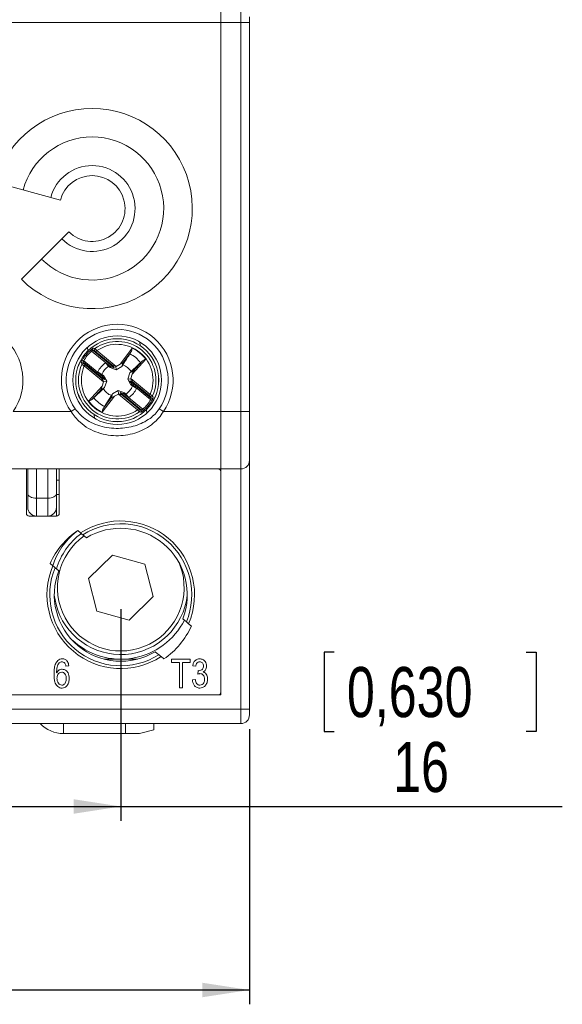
# Model space of a CAD drawing. Header units: millimetres. Extents: x 0 to 420, y 0 to 297.
# Tile 12 of 21: x 142 to 180, y 161 to 230. Entities that reach past the tile are written whole.
import ezdxf

# ---------------------------------------------------------------- set-up
doc = ezdxf.new("R2010")
doc.units = ezdxf.units.MM
doc.layers.add('COTA', color=7, linetype='Continuous')
doc.styles.add('SLDTEXTSTYLE3', font='TXT', dxfattribs={"width": 0.75})
doc.dimstyles.new('SLDDIMSTYLE0', dxfattribs={"dimtxt": 3.5, "dimasz": 3.302, "dimexe": 0, "dimexo": 0.0625, "dimgap": 0.875, "dimtad": 1, "dimdec": 1, "dimrnd": 1e-09, "dimzin": 12, "dimdsep": 46, "dimtxsty": 'SLDTEXTSTYLE3', "dimsah": 1, "dimcen": 0.09, "dimadec": 0, "dimazin": 3, "dimtfac": 1, "dimtdec": 1, "dimtofl": 0, "dimtmove": 0, "dimatfit": 3, "dimfxl": 0, "dimfrac": 2, "dimtolj": 1, "dimtzin": 12, "dimarcsym": 0})

# ---------------------------------------------------------------- blocks, each defined once
blk = doc.blocks.new('_D')
at = {"layer": 'COTA'}
for p, q in [((108.131, 180.212), (108.131, 160.984)), ((158.131, 180.212), (158.131, 160.984)), ((127.052, 172.777), (126.341, 172.777)), ((126.341, 172.777), (126.341, 167.22)), ((140.466, 172.777), (141.177, 172.777)), ((141.177, 172.777), (141.177, 167.22)), ((126.341, 167.22), (127.052, 167.22)), ((141.177, 167.22), (140.466, 167.22)), ((108.131, 161.984), (158.131, 161.984))]:
    blk.add_line(p, q, dxfattribs=at)
for points in [[(108.131, 161.984), (111.433, 161.476), (111.433, 162.492)], [(158.131, 161.984), (154.829, 162.492), (154.829, 161.476)]]:
    blk.add_solid(points, dxfattribs=at)
at = {"layer": 'COTA', "char_height": 3.5, "attachment_point": 1, "style": 'SLDTEXTSTYLE3'}
for s, insert in [('1,969', (127.94, 171.732)), ('50', (131.173, 166.496))]:
    blk.add_mtext(s, dxfattribs=dict(at, insert=insert))
blk = doc.blocks.new('_D_2')
at = {"layer": 'COTA'}
for p, q in [((133.131, 188.612), (133.131, 173.812)), ((149.131, 188.612), (149.131, 173.812)), ((164.053, 185.605), (163.342, 185.605)), ((163.342, 185.605), (163.342, 180.049)), ((177.468, 185.605), (178.179, 185.605)), ((178.179, 185.605), (178.179, 180.049)), ((163.342, 180.049), (164.053, 180.049)), ((178.179, 180.049), (177.468, 180.049)), ((133.131, 174.812), (149.131, 174.812)), ((149.131, 174.812), (180.005, 174.812))]:
    blk.add_line(p, q, dxfattribs=at)
for points in [[(133.131, 174.812), (136.433, 174.304), (136.433, 175.32)], [(149.131, 174.812), (145.829, 175.32), (145.829, 174.304)]]:
    blk.add_solid(points, dxfattribs=at)
at = {"layer": 'COTA', "char_height": 3.5, "attachment_point": 1, "style": 'SLDTEXTSTYLE3'}
for s, insert in [('0,630', (164.942, 184.561)), ('16', (168.174, 179.324))]:
    blk.add_mtext(s, dxfattribs=dict(at, insert=insert))

msp = doc.modelspace()

# ---------------------------------------------------------------- linework, layer by layer
at = {"color": 7, "linetype": 'Continuous', "lineweight": 15}
for p, q in [((156.131, 229.612), (156.131, 230.612)), ((157.531, 229.612), (157.531, 230.612)), ((158.131, 230.012), (158.131, 229.612)), ((110.131, 229.612), (156.131, 229.612)), ((156.131, 202.412), (156.131, 229.612)), ((157.531, 229.612), (156.131, 229.612)), ((157.531, 202.412), (157.531, 229.612)), ((158.131, 229.612), (157.531, 229.612)), ((158.131, 229.612), (158.131, 202.412)), ((140.37, 218.424), (144.909, 217.207)), ((145.505, 214.985), (142.181, 211.662)), ((147.026, 206.721), (147.092, 206.646)), ((148.439, 205.539), (147.092, 206.646)), ((147.2, 206.687), (148.667, 205.48)), ((147.313, 206.664), (147.2, 206.687)), ((147.397, 206.601), (147.46, 206.679)), ((148.591, 205.62), (147.397, 206.601)), ((147.46, 206.679), (148.8, 205.578)), ((149.081, 205.727), (149.927, 206.853)), ((149.839, 206.57), (149.275, 205.818)), ((146.453, 206.023), (146.539, 205.973)), ((146.52, 205.86), (146.564, 205.753)), ((147.988, 204.653), (146.52, 205.86)), ((146.539, 205.973), (147.886, 204.866)), ((148.277, 205.585), (148.058, 205.82)), ((148.058, 205.82), (148.337, 205.569)), ((149.204, 205.57), (149.275, 205.818)), ((150.877, 206.072), (149.936, 205.024)), ((149.988, 205.232), (150.616, 205.931)), ((146.578, 205.605), (146.642, 205.682)), ((147.918, 204.504), (146.578, 205.605)), ((146.642, 205.682), (147.836, 204.701)), ((147.836, 204.96), (147.536, 205.186)), ((147.536, 205.186), (147.81, 205.016)), ((148.378, 205.489), (148.277, 205.585)), ((148.378, 205.489), (148.337, 205.569)), ((148.337, 205.569), (148.439, 205.539)), ((148.81, 205.343), (148.378, 205.489)), ((148.667, 205.48), (148.591, 205.62)), ((148.81, 205.343), (148.787, 205.571)), ((148.8, 205.578), (149.081, 205.727)), ((149.204, 205.57), (148.81, 205.343)), ((149.285, 205.683), (149.204, 205.57)), ((149.613, 204.683), (149.758, 205.115)), ((149.758, 205.115), (149.988, 205.232)), ((149.758, 205.115), (149.854, 205.216)), ((147.81, 205.016), (147.923, 204.935)), ((147.826, 204.199), (147.918, 204.504)), ((147.886, 204.866), (147.836, 204.96)), ((147.923, 204.935), (147.836, 204.96)), ((147.836, 204.701), (147.988, 204.653)), ((148.149, 204.54), (147.922, 204.518)), ((147.923, 204.935), (148.149, 204.54)), ((148.149, 204.54), (148.004, 204.109)), ((149.613, 204.683), (149.84, 204.706)), ((149.839, 204.288), (149.613, 204.683)), ((149.926, 204.523), (149.774, 204.57)), ((149.774, 204.57), (151.242, 203.364)), ((149.936, 205.024), (149.844, 204.719)), ((149.844, 204.719), (151.184, 203.618)), ((151.12, 203.541), (149.926, 204.523)), ((146.885, 203.152), (147.826, 204.199)), ((147.774, 203.992), (147.146, 203.292)), ((148.004, 204.109), (147.774, 203.992)), ((148.004, 204.109), (147.908, 204.008)), ((148.558, 203.654), (148.953, 203.88)), ((148.953, 203.88), (148.975, 203.653)), ((148.953, 203.88), (149.384, 203.735)), ((149.095, 203.743), (149.171, 203.604)), ((150.562, 202.537), (149.095, 203.743)), ((149.384, 203.735), (149.425, 203.654)), ((149.839, 204.288), (149.926, 204.264)), ((149.952, 204.208), (149.839, 204.288)), ((149.876, 204.358), (149.926, 204.264)), ((151.223, 203.25), (149.876, 204.358)), ((149.926, 204.264), (150.226, 204.038)), ((150.226, 204.038), (149.952, 204.208)), ((148.681, 203.497), (147.835, 202.371)), ((147.923, 202.654), (148.487, 203.405)), ((148.001, 202.772), (148.477, 203.54)), ((148.558, 203.654), (148.487, 203.405)), ((148.962, 203.646), (148.681, 203.497)), ((150.302, 202.545), (148.962, 203.646)), ((149.171, 203.604), (150.365, 202.622)), ((149.425, 203.654), (149.323, 203.685)), ((149.323, 203.685), (150.67, 202.578)), ((149.704, 203.403), (149.425, 203.654)), ((149.485, 203.639), (149.704, 203.403)), ((151.184, 203.618), (151.12, 203.541)), ((151.242, 203.364), (151.198, 203.47)), ((151.223, 203.25), (151.309, 203.2)), ((141.611, 202.412), (145.651, 202.412)), ((145.937, 202.607), (145.651, 202.412)), ((150.365, 202.622), (150.302, 202.545)), ((150.449, 202.56), (150.562, 202.537)), ((150.67, 202.578), (150.736, 202.503)), ((152.111, 202.412), (151.825, 202.607)), ((152.111, 202.412), (156.131, 202.412)), ((156.131, 198.412), (156.131, 202.412)), ((156.131, 202.412), (157.531, 202.412)), ((157.531, 198.412), (157.531, 202.412)), ((158.131, 202.412), (157.531, 202.412)), ((158.131, 202.412), (158.131, 199.012)), ((158.131, 199.012), (158.131, 181.612)), ((113.131, 198.412), (153.131, 198.412)), ((142.374, 198.412), (143.231, 198.412)), ((142.531, 195.312), (142.531, 198.412)), ((142.631, 196.662), (142.631, 198.412)), ((144.031, 198.412), (143.231, 198.412)), ((143.231, 198.412), (143.231, 196.362)), ((144.031, 198.412), (144.888, 198.412)), ((144.031, 196.362), (144.031, 198.412)), ((144.631, 198.412), (144.631, 196.662)), ((144.831, 198.412), (144.831, 195.312)), ((153.131, 198.412), (156.131, 198.412)), ((156.131, 198.412), (157.531, 198.412)), ((156.131, 182.612), (156.131, 198.412)), ((157.531, 181.612), (157.531, 198.412)), ((144.631, 197.612), (144.831, 197.612)), ((156.131, 182.812), (156.131, 198.212)), ((142.631, 195.712), (142.631, 196.662)), ((144.031, 196.362), (143.231, 196.362)), ((143.231, 195.112), (143.231, 196.362)), ((144.031, 195.112), (144.031, 196.362)), ((144.631, 195.712), (144.631, 196.662)), ((144.831, 196.612), (144.631, 196.612)), ((144.631, 195.712), (144.631, 195.112)), ((143.231, 195.112), (142.731, 195.112)), ((144.031, 195.112), (143.231, 195.112)), ((144.631, 195.112), (144.031, 195.112)), ((146.121, 194.095), (146.314, 193.934)), ((146.47, 193.802), (146.724, 193.59)), ((148.543, 192.381), (146.872, 190.738)), ((150.802, 191.755), (148.543, 192.381)), ((144.386, 191.635), (144.193, 191.797)), ((144.795, 191.292), (144.542, 191.504)), ((151.39, 189.486), (150.802, 191.755)), ((146.872, 190.738), (147.46, 188.468)), ((149.719, 187.843), (151.39, 189.486)), ((147.46, 188.468), (149.719, 187.843)), ((153.467, 187.932), (153.72, 187.719)), ((153.876, 187.588), (154.069, 187.426)), ((151.792, 185.421), (151.539, 185.634)), ((152.141, 185.128), (151.948, 185.29)), ((145.501, 184.644), (145.293, 184.618)), ((147.959, 185.112), (150.303, 185.112)), ((152.683, 185.112), (153.982, 185.112)), ((152.683, 184.878), (152.683, 185.112)), ((153.228, 184.878), (152.683, 184.878)), ((153.228, 183.112), (153.228, 184.878)), ((153.982, 184.878), (153.436, 184.878)), ((153.436, 184.878), (153.436, 183.112)), ((153.982, 185.112), (153.982, 184.878)), ((154.371, 184.618), (154.163, 184.644)), ((154.527, 184.071), (154.553, 184.307)), ((154.553, 184.307), (154.584, 184.304)), ((153.436, 183.112), (153.228, 183.112)), ((154.138, 183.657), (154.345, 183.683)), ((110.131, 182.612), (156.131, 182.612)), ((110.331, 182.612), (155.931, 182.612)), ((108.731, 181.612), (157.531, 181.612)), ((158.131, 181.612), (157.531, 181.612)), ((157.531, 180.612), (157.531, 181.612)), ((158.131, 181.612), (158.131, 181.212)), ((108.731, 180.612), (157.531, 180.612)), ((149.45, 179.912), (149.45, 180.612)), ((151.45, 180.18), (151.45, 180.612)), ((149.45, 179.912), (145.118, 179.912)), ((150.45, 179.912), (149.45, 179.912)), ((150.45, 179.912), (151.45, 180.18))]:
    msp.add_line(p, q, dxfattribs=at)
at = {"color": 8, "linetype": 'Continuous', "lineweight": 15}
for p, q in [((150.467, 207.276), (150.491, 207.024)), ((146.81, 206.918), (146.834, 206.666)), ((150.928, 202.557), (150.952, 202.305)), ((147.271, 202.2), (147.295, 201.948)), ((144.602, 188.939), (144.481, 189.593)), ((145.118, 180.612), (145.118, 179.912))]:
    msp.add_line(p, q, dxfattribs=at)
at = {"color": 7, "linetype": 'Continuous', "lineweight": 15, "flags": 128}
for points in [[(142.631, 196.662), (142.643, 196.603), (142.677, 196.547), (142.732, 196.495), (142.807, 196.45), (142.898, 196.412), (143.001, 196.385), (143.114, 196.368), (143.231, 196.362)], [(144.031, 196.362), (144.148, 196.368), (144.261, 196.385), (144.364, 196.412), (144.455, 196.45), (144.53, 196.495), (144.585, 196.547), (144.619, 196.603), (144.631, 196.662)]]:
    msp.add_lwpolyline(points, dxfattribs=at)
at = {"color": 8, "linetype": 'Continuous', "lineweight": 15, "flags": 128}
msp.add_lwpolyline([(153.419, 191.222), (153.206, 191.849), (153.2, 191.862)], dxfattribs=at)
at = {"color": 7, "linetype": 'Continuous', "lineweight": 15}
for radius in [3.1, 2.9, 2.899]:
    msp.add_circle((148.881, 204.612), radius, dxfattribs=at)
for centre, radius, start, end in [((147.131, 216.612), 7, 225, 165), ((147.131, 216.612), 5, 225, 165), ((147.131, 216.612), 3, 225, 165), ((147.131, 216.612), 2.3, 225, 165), ((138.381, 204.612), 3.908, 325.743, 214.257), ((148.881, 204.612), 3.908, 325.743, 214.257), ((148.881, 204.612), 3.562, 325.743, 214.257), ((148.881, 204.612), 2.707, 335.91396, 125.25068), ((148.881, 204.612), 2.809, 131.33215, 149.83248), ((148.881, 204.612), 2.709, 131.33215, 149.83248), ((147.264, 206.764), 0.1, 127.33969, 230.07908), ((147.377, 206.741), 0.1, 125.67363, 230.06116), ((148.881, 204.612), 2.508, 336.66038, 124.50425), ((148.881, 204.612), 2.473, 36.18811, 64.97652), ((146.457, 205.781), 0.1, 51.08555, 153.82494), ((148.881, 204.612), 1.463, 124.2659, 156.89874), ((148.881, 204.612), 2.04, 36.72585, 64.43878), ((148.881, 204.612), 2.707, 155.91396, 305.25068), ((148.881, 204.612), 2.508, 156.66038, 304.50425), ((146.501, 205.675), 0.1, 51.10347, 155.491), ((148.881, 204.612), 1.145, 121.83003, 159.3346), ((148.881, 204.612), 1.145, 31.83003, 69.3346), ((148.881, 204.612), 1.145, 211.83003, 249.3346), ((148.881, 204.612), 1.145, 301.83003, 339.3346), ((148.881, 204.612), 1.463, 304.2659, 336.89874), ((148.881, 204.612), 2.473, 216.18811, 244.97652), ((148.881, 204.612), 2.04, 216.72585, 244.43878), ((148.881, 204.612), 2.709, 311.33215, 329.83248), ((148.881, 204.612), 2.809, 311.33215, 329.83248), ((151.261, 203.549), 0.1, 231.10347, 335.491), ((151.305, 203.442), 0.1, 231.08555, 333.82494), ((150.385, 202.483), 0.1, 305.67363, 50.06116), ((150.498, 202.46), 0.1, 307.33969, 50.07908), ((157.531, 199.012), 0.6, 270, 0), ((155.931, 198.212), 0.2, 0, 90), ((143.231, 195.712), 0.6, 180, 270), ((144.031, 195.712), 0.6, 270, 0), ((142.731, 195.312), 0.2, 180, 270), ((144.631, 195.312), 0.2, 270, 0), ((149.131, 189.612), 5.4, 123.87238, 156.12762), ((149.131, 189.612), 5.159, 336.9041, 123.0959), ((149.131, 189.612), 4.964, 337.58855, 122.41145), ((149.131, 189.612), 4.65, 338.81906, 121.18094), ((149.131, 190.112), 5, 128.55594, 162.24039), ((149.131, 189.612), 5.159, 156.9041, 303.0959), ((149.131, 189.612), 4.964, 157.58855, 302.41145), ((149.131, 189.612), 4.65, 158.81906, 301.18094), ((149.131, 190.112), 5, 226.51046, 333.04418), ((149.131, 189.612), 5.4, 303.87238, 336.12762), ((155.931, 182.812), 0.2, 270, 0), ((157.531, 181.212), 0.6, 270, 0), ((145.118, 182.148), 2.237, 223.39507, 270)]:
    msp.add_arc(centre, radius, start, end, dxfattribs=at)
at = {"color": 8, "linetype": 'Continuous', "lineweight": 15}
for radius, start, end in [(4.679, 126.1129, 163.89755), (4.43, 125.2312, 14.51619), (4.679, 194.51619, 353.63993)]:
    msp.add_arc((149.131, 190.112), radius, start, end, dxfattribs=at)
at = {"color": 7, "linetype": 'Continuous', "lineweight": 15}
for centre, major_axis, ratio, start_param, end_param in [((149.066, 205.707), (0.208, 0.112), 0.04428, 6.24051, 7.758946), ((148.418, 205.556), (0.249, -0.076), 0.040112, 4.809235, 6.32409), ((148.841, 205.544), (0.249, -0.076), 0.040112, 1.799222, 3.182497), ((148.809, 205.57), (0.096, 0.0504), 0.096832, 1.611647, 1.743226), ((149.92, 205.006), (0.069, 0.226), 0.04428, 4.807424, 6.325861), ((147.959, 204.471), (-0.123, 0.23), 0.040112, 6.242281, 7.625556), ((147.865, 204.883), (-0.123, 0.23), 0.040112, 3.100688, 4.615543), ((147.927, 204.497), (0.031, 0.104), 0.096832, 1.398366, 1.529945), ((149.897, 204.34), (-0.123, 0.23), 0.040112, 6.242281, 7.757136), ((149.836, 204.726), (0.031, 0.104), 0.096832, 4.539959, 4.671538), ((149.803, 204.753), (-0.123, 0.23), 0.040112, 3.100688, 4.483964), ((147.842, 204.218), (0.069, 0.226), 0.04428, 1.665832, 3.184268), ((149.344, 203.668), (0.249, -0.076), 0.040112, 1.667642, 3.182497), ((148.696, 203.516), (0.208, 0.112), 0.04428, 3.098917, 4.617354), ((148.953, 203.653), (0.096, 0.0504), 0.096832, 4.75324, 4.884819), ((148.921, 203.68), (0.249, -0.076), 0.040112, 4.940814, 6.32409)]:
    msp.add_ellipse(centre, major_axis=major_axis, ratio=ratio, start_param=start_param, end_param=end_param, dxfattribs=at)
for points, knots in [([(147.026, 206.721), (147.035, 206.728), (147.061, 206.751), (147.107, 206.787), (147.154, 206.819), (147.189, 206.84), (147.199, 206.842), (147.203, 206.843)], [0, 0, 0, 0, 0.106969, 0.339081, 0.565137, 0.783439, 1, 1, 1, 1]), ([(147.2, 206.687), (147.196, 206.687), (147.189, 206.688), (147.167, 206.682), (147.139, 206.672), (147.112, 206.658), (147.097, 206.649), (147.092, 206.646)], [0, 0, 0, 0, 0.21548, 0.436195, 0.664796, 0.895578, 1, 1, 1, 1]), ([(147.203, 206.843), (147.211, 206.842), (147.249, 206.835), (147.288, 206.828), (147.319, 206.823)], [0, 0, 0, 0, 0.204716, 1, 1, 1, 1]), ([(147.397, 206.601), (147.393, 206.605), (147.38, 206.615), (147.358, 206.632), (147.336, 206.649), (147.319, 206.661), (147.315, 206.663), (147.313, 206.664)], [0, 0, 0, 0, 0.100839, 0.334471, 0.559976, 0.77988, 1, 1, 1, 1]), ([(147.319, 206.823), (147.322, 206.82), (147.329, 206.815), (147.357, 206.787), (147.394, 206.749), (147.431, 206.71), (147.454, 206.686), (147.46, 206.679)], [0, 0, 0, 0, 0.2232062, 0.4442313, 0.6688515, 0.9002113, 1, 1, 1, 1]), ([(149.761, 206.452), (149.779, 206.479), (149.801, 206.514), (149.833, 206.56), (149.839, 206.57)], [0, 0, 0, 0, 0.793901, 1, 1, 1, 1]), ([(149.927, 206.853), (149.927, 206.851), (149.923, 206.83), (149.908, 206.76), (149.887, 206.658), (149.853, 206.595), (149.839, 206.57)], [0, 0, 0, 0, 0.014382, 0.203404, 0.680882, 1, 1, 1, 1]), ([(146.367, 205.826), (146.367, 205.827), (146.366, 205.832), (146.372, 205.856), (146.39, 205.902), (146.418, 205.96), (146.441, 206.002), (146.453, 206.023)], [0, 0, 0, 0, 0.090361, 0.315187, 0.543285, 0.770757, 1, 1, 1, 1]), ([(146.41, 205.717), (146.407, 205.724), (146.392, 205.761), (146.378, 205.797), (146.367, 205.826)], [0, 0, 0, 0, 0.204716, 1, 1, 1, 1]), ([(146.539, 205.973), (146.535, 205.962), (146.527, 205.938), (146.52, 205.906), (146.517, 205.879), (146.517, 205.864), (146.519, 205.861), (146.52, 205.86)], [0, 0, 0, 0, 0.225306, 0.4539, 0.685064, 0.910646, 1, 1, 1, 1]), ([(149.761, 206.452), (149.695, 206.345), (149.537, 206.09), (149.378, 205.833), (149.285, 205.683)], [0, 0, 0, 0, 0.418017, 1, 1, 1, 1]), ([(149.854, 205.216), (149.983, 205.336), (150.204, 205.542), (150.424, 205.746), (150.516, 205.832)], [0, 0, 0, 0, 0.5819817, 1, 1, 1, 1]), ([(150.616, 205.931), (150.611, 205.926), (150.572, 205.885), (150.542, 205.856), (150.516, 205.832)], [0, 0, 0, 0, 0.1332249, 1, 1, 1, 1]), ([(150.616, 205.931), (150.638, 205.949), (150.694, 205.995), (150.789, 206.036), (150.856, 206.063), (150.875, 206.071), (150.877, 206.072)], [0, 0, 0, 0, 0.319118, 0.796596, 0.985618, 1, 1, 1, 1]), ([(146.578, 205.605), (146.558, 205.618), (146.518, 205.643), (146.466, 205.677), (146.427, 205.702), (146.412, 205.714), (146.41, 205.716), (146.41, 205.717)], [0, 0, 0, 0, 0.2368693, 0.4747239, 0.7118873, 0.9434697, 1, 1, 1, 1]), ([(146.564, 205.753), (146.564, 205.753), (146.565, 205.751), (146.572, 205.743), (146.589, 205.727), (146.614, 205.706), (146.632, 205.69), (146.642, 205.682)], [0, 0, 0, 0, 0.055605, 0.284477, 0.521163, 0.760618, 1, 1, 1, 1]), ([(147.908, 204.008), (147.779, 203.888), (147.558, 203.682), (147.338, 203.477), (147.246, 203.392)], [0, 0, 0, 0, 0.581982, 1, 1, 1, 1]), ([(149.384, 203.735), (149.403, 203.716), (149.437, 203.685), (149.47, 203.653), (149.485, 203.639)], [0, 0, 0, 0, 0.5703298, 1, 1, 1, 1]), ([(147.146, 203.292), (147.124, 203.274), (147.068, 203.229), (146.973, 203.188), (146.906, 203.16), (146.887, 203.152), (146.885, 203.152)], [0, 0, 0, 0, 0.319118, 0.796596, 0.985618, 1, 1, 1, 1]), ([(147.146, 203.292), (147.151, 203.298), (147.19, 203.338), (147.22, 203.367), (147.246, 203.392)], [0, 0, 0, 0, 0.133225, 1, 1, 1, 1]), ([(148.477, 203.54), (148.488, 203.557), (148.515, 203.594), (148.542, 203.632), (148.558, 203.654)], [0, 0, 0, 0, 0.42967, 1, 1, 1, 1]), ([(151.198, 203.47), (151.198, 203.471), (151.197, 203.473), (151.19, 203.48), (151.173, 203.496), (151.148, 203.518), (151.13, 203.533), (151.12, 203.541)], [0, 0, 0, 0, 0.055605, 0.284477, 0.521163, 0.760618, 1, 1, 1, 1]), ([(151.184, 203.618), (151.204, 203.606), (151.244, 203.581), (151.296, 203.547), (151.335, 203.521), (151.35, 203.51), (151.352, 203.507), (151.352, 203.507)], [0, 0, 0, 0, 0.236869, 0.474724, 0.711887, 0.94347, 1, 1, 1, 1]), ([(151.223, 203.25), (151.227, 203.262), (151.235, 203.285), (151.242, 203.318), (151.245, 203.345), (151.245, 203.359), (151.243, 203.363), (151.242, 203.364)], [0, 0, 0, 0, 0.225306, 0.4539, 0.685064, 0.910646, 1, 1, 1, 1]), ([(151.395, 203.398), (151.395, 203.396), (151.396, 203.391), (151.39, 203.368), (151.372, 203.322), (151.344, 203.263), (151.321, 203.221), (151.309, 203.2)], [0, 0, 0, 0, 0.090361, 0.315187, 0.543285, 0.770757, 1, 1, 1, 1]), ([(151.352, 203.507), (151.355, 203.499), (151.37, 203.463), (151.384, 203.427), (151.395, 203.398)], [0, 0, 0, 0, 0.204716, 1, 1, 1, 1]), ([(152.111, 202.412), (152.009, 202.263), (151.804, 201.965), (151.382, 201.564), (150.871, 201.216), (150.271, 200.946), (149.632, 200.778), (148.952, 200.71), (148.247, 200.756), (147.536, 200.925), (146.87, 201.225), (146.191, 201.687), (145.847, 202.149), (145.651, 202.412)], [0, 0, 0, 0, 0.070858, 0.141813, 0.228573, 0.315389, 0.40185, 0.488296, 0.583052, 0.677827, 0.77505, 0.872179, 1, 1, 1, 1]), ([(145.937, 202.607), (146.118, 202.391), (146.441, 202.006), (147.059, 201.637), (147.665, 201.398), (148.308, 201.264), (149.143, 201.217), (149.956, 201.344), (150.685, 201.63), (151.152, 201.91), (151.54, 202.236), (151.73, 202.483), (151.825, 202.607)], [0, 0, 0, 0, 0.12396, 0.221273, 0.318736, 0.415491, 0.512241, 0.68815, 0.77523, 0.862218, 0.931181, 1, 1, 1, 1]), ([(147.835, 202.371), (147.835, 202.372), (147.839, 202.394), (147.854, 202.464), (147.875, 202.566), (147.909, 202.629), (147.923, 202.654)], [0, 0, 0, 0, 0.014382, 0.203404, 0.680882, 1, 1, 1, 1]), ([(148.001, 202.772), (147.983, 202.744), (147.961, 202.71), (147.929, 202.663), (147.923, 202.654)], [0, 0, 0, 0, 0.793901, 1, 1, 1, 1]), ([(150.443, 202.401), (150.44, 202.404), (150.433, 202.409), (150.405, 202.436), (150.368, 202.475), (150.331, 202.514), (150.308, 202.538), (150.302, 202.545)], [0, 0, 0, 0, 0.223206, 0.444231, 0.668852, 0.900211, 1, 1, 1, 1]), ([(150.365, 202.622), (150.369, 202.619), (150.382, 202.608), (150.404, 202.591), (150.426, 202.574), (150.443, 202.562), (150.447, 202.56), (150.449, 202.56)], [0, 0, 0, 0, 0.100839, 0.334471, 0.559976, 0.77988, 1, 1, 1, 1]), ([(150.559, 202.38), (150.551, 202.382), (150.513, 202.388), (150.474, 202.395), (150.443, 202.401)], [0, 0, 0, 0, 0.204716, 1, 1, 1, 1]), ([(150.736, 202.503), (150.727, 202.496), (150.701, 202.472), (150.656, 202.437), (150.608, 202.404), (150.573, 202.383), (150.563, 202.381), (150.559, 202.38)], [0, 0, 0, 0, 0.106969, 0.339081, 0.565137, 0.783439, 1, 1, 1, 1]), ([(150.562, 202.537), (150.566, 202.536), (150.573, 202.536), (150.595, 202.541), (150.623, 202.552), (150.65, 202.565), (150.665, 202.575), (150.67, 202.578)], [0, 0, 0, 0, 0.21548, 0.436195, 0.664796, 0.895578, 1, 1, 1, 1]), ([(146.47, 193.802), (146.465, 193.807), (146.453, 193.817), (146.417, 193.847), (146.37, 193.886), (146.334, 193.917), (146.315, 193.933), (146.314, 193.934)], [0, 0, 0, 0, 0.240805, 0.482061, 0.730748, 0.990263, 1, 1, 1, 1]), ([(144.386, 191.635), (144.404, 191.62), (144.44, 191.589), (144.489, 191.548), (144.526, 191.518), (144.537, 191.509), (144.542, 191.504)], [0, 0, 0, 0, 0.255102, 0.521846, 0.782135, 1, 1, 1, 1]), ([(153.876, 187.588), (153.858, 187.603), (153.822, 187.634), (153.773, 187.675), (153.736, 187.706), (153.725, 187.715), (153.72, 187.719)], [0, 0, 0, 0, 0.255102, 0.521846, 0.782135, 1, 1, 1, 1]), ([(151.792, 185.421), (151.797, 185.416), (151.809, 185.407), (151.845, 185.376), (151.892, 185.337), (151.928, 185.306), (151.947, 185.291), (151.948, 185.29)], [0, 0, 0, 0, 0.240805, 0.482061, 0.730748, 0.990263, 1, 1, 1, 1]), ([(144.462, 184.06), (144.465, 184.174), (144.471, 184.401), (144.529, 184.738), (144.677, 184.991), (144.87, 185.121), (144.984, 185.132), (145.041, 185.138)], [0, 0, 0, 0, 0.250986, 0.501581, 0.750203, 0.875093, 1, 1, 1, 1]), ([(144.734, 184.711), (144.702, 184.61), (144.645, 184.428), (144.643, 184.238), (144.642, 184.154)], [0, 0, 0, 0, 0.55904, 1, 1, 1, 1]), ([(145.016, 184.93), (144.98, 184.926), (144.91, 184.917), (144.806, 184.839), (144.762, 184.76), (144.734, 184.711)], [0, 0, 0, 0, 0.279625, 0.559604, 1, 1, 1, 1]), ([(145.209, 184.835), (145.179, 184.865), (145.124, 184.919), (145.049, 184.927), (145.016, 184.93)], [0, 0, 0, 0, 0.559385, 1, 1, 1, 1]), ([(145.041, 185.138), (145.111, 185.129), (145.251, 185.112), (145.444, 184.931), (145.48, 184.753), (145.501, 184.644)], [0, 0, 0, 0, 0.280047, 0.560141, 1, 1, 1, 1]), ([(145.293, 184.618), (145.285, 184.662), (145.27, 184.739), (145.227, 184.806), (145.209, 184.835)], [0, 0, 0, 0, 0.560708, 1, 1, 1, 1]), ([(154.163, 184.644), (154.178, 184.715), (154.207, 184.855), (154.324, 185.022), (154.484, 185.123), (154.597, 185.133), (154.653, 185.138)], [0, 0, 0, 0, 0.280681, 0.56, 0.779941, 1, 1, 1, 1]), ([(154.659, 184.93), (154.615, 184.924), (154.527, 184.913), (154.408, 184.798), (154.385, 184.686), (154.371, 184.618)], [0, 0, 0, 0, 0.2800526, 0.5599026, 1, 1, 1, 1]), ([(154.584, 184.304), (154.633, 184.308), (154.732, 184.317), (154.846, 184.401), (154.909, 184.513), (154.914, 184.59), (154.917, 184.629)], [0, 0, 0, 0, 0.280151, 0.559297, 0.779344, 1, 1, 1, 1]), ([(154.653, 185.138), (154.726, 185.128), (154.873, 185.108), (155.027, 184.96), (155.113, 184.79), (155.121, 184.675), (155.125, 184.617)], [0, 0, 0, 0, 0.279055, 0.558748, 0.779188, 1, 1, 1, 1]), ([(154.917, 184.629), (154.914, 184.67), (154.908, 184.754), (154.845, 184.854), (154.757, 184.92), (154.691, 184.927), (154.659, 184.93)], [0, 0, 0, 0, 0.280461, 0.559886, 0.779996, 1, 1, 1, 1]), ([(155.125, 184.617), (155.121, 184.571), (155.115, 184.48), (155.051, 184.326), (154.957, 184.253), (154.899, 184.209)], [0, 0, 0, 0, 0.280998, 0.56178, 1, 1, 1, 1]), ([(145.023, 183.086), (144.97, 183.091), (144.865, 183.1), (144.681, 183.21), (144.531, 183.436), (144.471, 183.746), (144.465, 183.956), (144.462, 184.06)], [0, 0, 0, 0, 0.125043, 0.25003, 0.498598, 0.74907, 1, 1, 1, 1]), ([(144.642, 184.154), (144.667, 184.193), (144.717, 184.271), (144.848, 184.38), (144.967, 184.399), (145.04, 184.41)], [0, 0, 0, 0, 0.281178, 0.561982, 1, 1, 1, 1]), ([(144.998, 184.203), (144.942, 184.192), (144.83, 184.17), (144.693, 184.006), (144.679, 183.861), (144.67, 183.772)], [0, 0, 0, 0, 0.278778, 0.55975, 1, 1, 1, 1]), ([(144.67, 183.772), (144.673, 183.711), (144.68, 183.589), (144.755, 183.434), (144.868, 183.318), (144.964, 183.302), (145.012, 183.294)], [0, 0, 0, 0, 0.281067, 0.561089, 0.781243, 1, 1, 1, 1]), ([(145.319, 183.757), (145.317, 183.815), (145.312, 183.929), (145.245, 184.078), (145.134, 184.184), (145.043, 184.196), (144.998, 184.203)], [0, 0, 0, 0, 0.281178, 0.561009, 0.780869, 1, 1, 1, 1]), ([(145.04, 184.41), (145.123, 184.394), (145.29, 184.36), (145.492, 184.113), (145.514, 183.897), (145.527, 183.764)], [0, 0, 0, 0, 0.278653, 0.55966, 1, 1, 1, 1]), ([(154.67, 184.099), (154.643, 184.096), (154.594, 184.092), (154.548, 184.078), (154.527, 184.071)], [0, 0, 0, 0, 0.559694, 1, 1, 1, 1]), ([(154.995, 183.712), (154.991, 183.765), (154.984, 183.871), (154.906, 184), (154.795, 184.086), (154.712, 184.094), (154.67, 184.099)], [0, 0, 0, 0, 0.280584, 0.560068, 0.780055, 1, 1, 1, 1]), ([(154.899, 184.209), (154.954, 184.187), (155.063, 184.141), (155.179, 183.955), (155.193, 183.806), (155.202, 183.714)], [0, 0, 0, 0, 0.279665, 0.55981, 1, 1, 1, 1]), ([(145.012, 183.294), (145.05, 183.3), (145.127, 183.312), (145.212, 183.394), (145.304, 183.534), (145.313, 183.665), (145.319, 183.757)], [0, 0, 0, 0, 0.185986, 0.37294, 0.560258, 1, 1, 1, 1]), ([(145.527, 183.764), (145.521, 183.676), (145.507, 183.501), (145.403, 183.275), (145.231, 183.114), (145.092, 183.095), (145.023, 183.086)], [0, 0, 0, 0, 0.2808045, 0.5611146, 0.7806062, 1, 1, 1, 1]), ([(154.656, 183.086), (154.576, 183.097), (154.417, 183.119), (154.2, 183.329), (154.161, 183.533), (154.138, 183.657)], [0, 0, 0, 0, 0.27999, 0.560559, 1, 1, 1, 1]), ([(154.345, 183.683), (154.366, 183.581), (154.396, 183.438), (154.537, 183.307), (154.618, 183.298), (154.659, 183.294)], [0, 0, 0, 0, 0.559624, 0.779834, 1, 1, 1, 1]), ([(155.202, 183.714), (155.196, 183.627), (155.182, 183.453), (155.045, 183.245), (154.861, 183.108), (154.724, 183.093), (154.656, 183.086)], [0, 0, 0, 0, 0.280402, 0.559933, 0.780058, 1, 1, 1, 1]), ([(154.659, 183.294), (154.714, 183.304), (154.825, 183.324), (154.967, 183.481), (154.984, 183.624), (154.995, 183.712)], [0, 0, 0, 0, 0.279249, 0.560381, 1, 1, 1, 1])]:
    msp.add_open_spline(points, degree=3, knots=knots, dxfattribs=at)

# ---------------------------------------------------------------- dimensions: what is measured, and where the dimension line sits
at = {"layer": 'COTA'}
for base, p1, p2, picture, middle in [((149.131, 174.812), (133.131, 189.612), (149.131, 189.612), '_D_2', (170.76, 174.812)), ((158.131, 161.984), (108.131, 181.212), (158.131, 181.212), '_D', (133.759, 161.984))]:
    dim = msp.add_linear_dim(base=base, p1=p1, p2=p2, dimstyle='SLDDIMSTYLE0', dxfattribs=at)
    dim.commit()
    dim.dimension.update_dxf_attribs({"geometry": picture, "text_midpoint": middle, "dimtype": 160})

doc.saveas('drawing.dxf')
